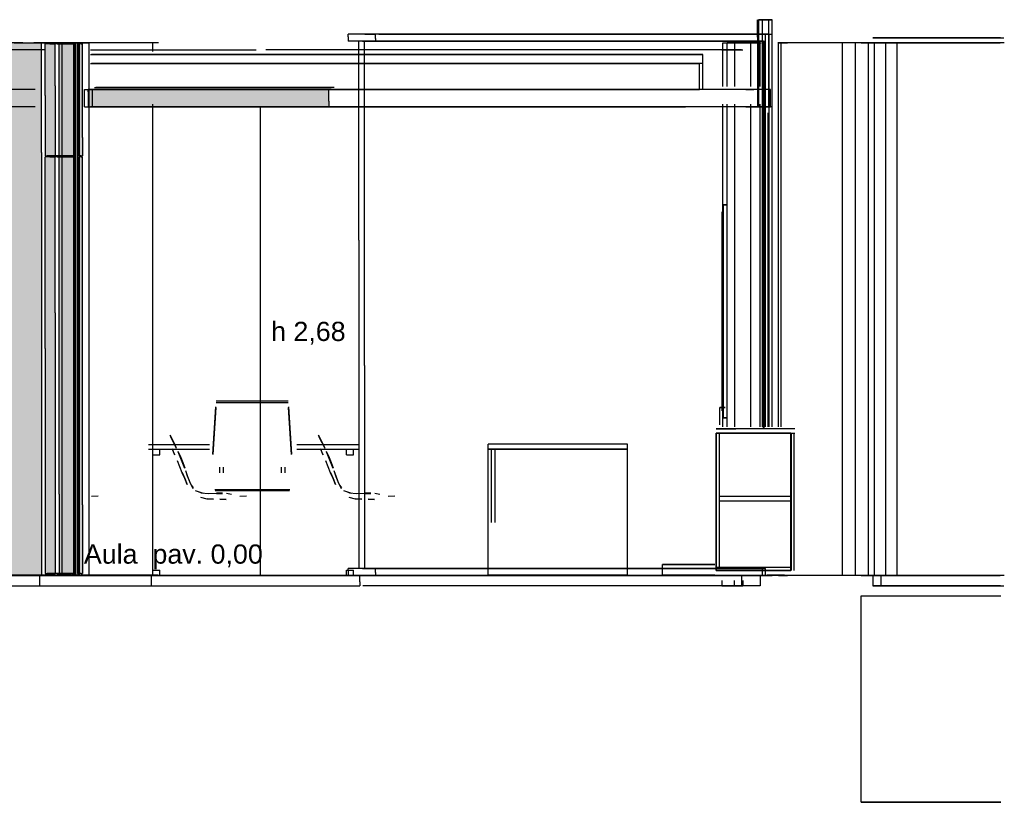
# Model space of a CAD drawing. Header units: millimetres. Extents: x -8253 to 34045, y -61360 to 6071.
# Tile 34 of 67: x 28367 to 34008, y -41300 to -36817. Entities that reach past the tile are written whole.
import ezdxf
from ezdxf.enums import TextEntityAlignment as Align

# ---------------------------------------------------------------- set-up
doc = ezdxf.new("R2010")
doc.units = ezdxf.units.MM
for name, color, linetype in [('S-QUOTE', 40, 'Continuous'), ('S-TAGLIO-CS', 9, 'Continuous'), ('S-TAGLIO-MURO', 7, 'Continuous'), ('S-TAGLIO-PAV', 33, 'Continuous'), ('S-TAGLIO-PIL', 8, 'Continuous'), ('S-TAGLIO-SOFF', 8, 'Continuous'), ('S-TAGLIO-VETRO', 5, 'Continuous'), ('S-TESTI', 7, 'Continuous'), ('S-VISTA', 8, 'Continuous'), ('S-VISTA-ARREDI', 9, 'Continuous')]:
    doc.layers.add(name, color=color, linetype=linetype)
doc.styles.add('VISIO', font='arial.ttf')

msp = doc.modelspace()

# ---------------------------------------------------------------- hatches: boundary and pattern name
at = {"layer": 'S-TAGLIO-CS'}
msp.add_hatch(color=9, dxfattribs=at).paths.add_polyline_path([(29516, -37316), (28800, -37316), (28760, -37316), (28760, -37230), (28760, -37216), (28800, -37216), (29516, -37216), (29962, -37216), (30138, -37216), (30138, -37284), (30138, -37316), (29962, -37316), (29516, -37316)])
at = {"layer": 'S-TAGLIO-MURO'}
msp.add_hatch(color=7, dxfattribs=at).paths.add_polyline_path([(28384, -40000), (28310, -40000), (28310, -38348), (28310, -36950), (28384, -36950), (28492, -36950), (28492, -37578), (28492, -40000), (28384, -40000)])
at = {"layer": 'S-TAGLIO-PAV'}
for points in [[(28558, -40000), (28266, -40000), (28266, -39998), (28492, -39998), (28768, -39998), (28828, -39998), (28978, -39998), (29230, -39998), (29252, -39998), (29466, -39998), (29466, -40000), (28938, -40000), (28892, -40000), (28760, -40000), (28686, -40000), (28570, -40000), (28558, -40000)], [(30316, -40000), (29468, -40000), (29468, -39998), (30316, -39998), (30316, -40000)]]:
    msp.add_hatch(color=33, dxfattribs=at).paths.add_polyline_path(points)
at = {"layer": 'S-TAGLIO-PIL'}
for points in [[(28674, -40000), (28592, -40000), (28592, -39534), (28592, -36950), (28674, -36950), (28700, -36950), (28700, -39862), (28700, -40000), (28674, -40000)], [(28540, -37596), (28512, -37596), (28512, -37250), (28512, -36956), (28540, -36956), (28570, -36956), (28570, -37196), (28570, -37596), (28540, -37596)], [(28720, -37596), (28708, -37596), (28708, -37056), (28708, -36956), (28720, -36956), (28724, -36956), (28726, -36956), (28726, -37492), (28726, -37596), (28724, -37596), (28720, -37596)], [(28540, -39990), (28512, -39990), (28512, -38700), (28512, -37604), (28540, -37604), (28570, -37604), (28570, -38496), (28570, -39990), (28540, -39990)], [(28720, -39990), (28708, -39990), (28708, -37976), (28708, -37604), (28720, -37604), (28724, -37604), (28726, -37604), (28726, -39596), (28726, -39990), (28724, -39990), (28720, -39990)]]:
    msp.add_hatch(color=8, dxfattribs=at).paths.add_polyline_path(points)

# ---------------------------------------------------------------- linework, layer by layer
at = {"layer": 'S-QUOTE'}
msp.add_line((29746.9, -39998), (29746.9, -37317), dxfattribs=at)
at = {"layer": 'S-TAGLIO-CS'}
for p, q in [((28800.9, -37217), (28759.1, -37217)), ((28759.1, -37229.7), (28759.1, -37217)), ((28759.1, -37229.7), (28759.1, -37317)), ((28800.9, -37217), (29515.2, -37217)), ((29515.2, -37217), (29962.9, -37217)), ((29962.9, -37217), (30138.4, -37217)), ((30138.4, -37284.2), (30138.4, -37217)), ((30138.4, -37284.2), (30138.4, -37317)), ((28759.1, -37317), (28800.9, -37317)), ((29515.2, -37317), (28800.9, -37317)), ((29515.2, -37317), (29962.9, -37317)), ((29962.9, -37317), (30138.4, -37317))]:
    msp.add_line(p, q, dxfattribs=at)
at = {"layer": 'S-TAGLIO-MURO'}
for p, q in [((28384.9, -36950), (28309.5, -36950)), ((28384.9, -36950), (28491.1, -36950)), ((28491.1, -37577.3), (28491.1, -36950)), ((28491.1, -37577.3), (28491.1, -40000)), ((28384.9, -40000), (28309.5, -40000)), ((28384.9, -40000), (28491.1, -40000))]:
    msp.add_line(p, q, dxfattribs=at)
at = {"layer": 'S-TAGLIO-PAV'}
for p, q in [((28557.3, -40000), (28096.6, -40000)), ((28492.2, -39998), (28266, -39998)), ((28492.2, -39998), (28768.9, -39998)), ((28557.3, -40000), (28558.6, -40000)), ((28558.6, -40000), (28570, -40000)), ((28570, -40000), (28686.2, -40000)), ((28686.2, -40000), (28760.2, -40000)), ((28760.2, -40000), (28891.3, -40000)), ((28768.9, -39998), (28828.7, -39998)), ((28828.7, -39998), (28977.4, -39998)), ((28891.3, -40000), (28937.4, -40000)), ((28937.4, -40000), (30315.9, -40000)), ((28977.4, -39998), (29230.1, -39998)), ((29230.1, -39998), (29252.7, -39998)), ((29252.7, -39998), (29466, -39998)), ((29466, -39999), (29466, -39998)), ((29466, -39999), (29466, -40000)), ((29467.5, -40000), (29466, -40000)), ((29467.5, -40000), (29469, -40000)), ((29469, -39998), (30316.6, -39998)), ((29469, -39999), (29469, -39998)), ((29469, -39999), (29469, -40000)), ((30315.9, -40036.6), (30315.9, -40000)), ((30315.9, -40036.6), (30315.9, -40060)), ((30316.6, -39998.6), (30316.6, -39998)), ((30316.6, -39998.6), (30316.6, -40000)), ((28096.6, -40060), (28557.3, -40060)), ((28557.3, -40060), (28558.6, -40060)), ((28558.6, -40060), (28570, -40060)), ((28570, -40060), (28686.2, -40060)), ((28686.2, -40060), (28760.2, -40060)), ((28760.2, -40060), (28891.3, -40060)), ((28891.3, -40060), (28937.4, -40060)), ((28937.4, -40060), (30315.9, -40060))]:
    msp.add_line(p, q, dxfattribs=at)
at = {"layer": 'S-TAGLIO-PIL'}
for p, q in [((28674.8, -36950), (28592.9, -36950)), ((28592.9, -39534.9), (28592.9, -36950)), ((28674.8, -36950), (28699.2, -36950)), ((28699.2, -39861.6), (28699.2, -36950)), ((28539.2, -36955), (28512.9, -36955)), ((28512.9, -37250.3), (28512.9, -36955)), ((28539.2, -36955), (28569.5, -36955)), ((28569.5, -37195), (28569.5, -36955)), ((28719.5, -36955), (28707.5, -36955)), ((28707.5, -37055.5), (28707.5, -36955)), ((28719.5, -36955), (28723.2, -36955)), ((28723.2, -36955), (28726.1, -36955)), ((28726.1, -37491.2), (28726.1, -36955)), ((28707.5, -37055.5), (28707.5, -37597)), ((28569.5, -37195), (28569.5, -37597)), ((28512.9, -37250.3), (28512.9, -37597)), ((28726.1, -37491.2), (28726.1, -37597)), ((28512.9, -37597), (28539.2, -37597)), ((28539.2, -37603), (28512.9, -37603)), ((28512.9, -38700.8), (28512.9, -37603)), ((28539.2, -37597), (28569.5, -37597)), ((28539.2, -37603), (28569.5, -37603)), ((28569.5, -38495.4), (28569.5, -37603)), ((28719.5, -37597), (28707.5, -37597)), ((28719.5, -37603), (28707.5, -37603)), ((28707.5, -37976.6), (28707.5, -37603)), ((28719.5, -37597), (28723.2, -37597)), ((28719.5, -37603), (28723.2, -37603)), ((28723.2, -37597), (28726.1, -37597)), ((28723.2, -37603), (28726.1, -37603)), ((28726.1, -39596.7), (28726.1, -37603)), ((28707.5, -37976.6), (28707.5, -39990)), ((28569.5, -38495.4), (28569.5, -39990)), ((28512.9, -38700.8), (28512.9, -39990)), ((28592.9, -39534.9), (28592.9, -40000)), ((28726.1, -39596.7), (28726.1, -39990)), ((28699.2, -39861.6), (28699.2, -40000)), ((28512.9, -39990), (28539.2, -39990)), ((28539.2, -39990), (28569.5, -39990)), ((28719.5, -39990), (28707.5, -39990)), ((28719.5, -39990), (28723.2, -39990)), ((28723.2, -39990), (28726.1, -39990)), ((28674.8, -40000), (28592.9, -40000)), ((28674.8, -40000), (28699.2, -40000))]:
    msp.add_line(p, q, dxfattribs=at)
at = {"layer": 'S-TAGLIO-SOFF'}
for p, q in [((28772.4, -36990), (28882.5, -36990)), ((28882.5, -36990), (28930.4, -36990)), ((28930.4, -36990), (29722.4, -36990))]:
    msp.add_line(p, q, dxfattribs=at)
at = {"layer": 'S-TAGLIO-VETRO'}
for p, q in [((30345, -36900), (30249.1, -36900)), ((30249.1, -36914.5), (30249.1, -36900)), ((30249.1, -36914.5), (30249.1, -36940)), ((30345, -36940), (30249.1, -36940)), ((30330.4, -36940), (30310.5, -36940)), ((30310.5, -38079.3), (30310.5, -36940)), ((30330.4, -36940), (30342.7, -36940)), ((30342.7, -38797), (30342.7, -36940)), ((30345, -36900), (30405.1, -36900)), ((30345, -36940), (30405.1, -36940)), ((30405.1, -36924), (30405.1, -36900)), ((30405.1, -36924), (30405.1, -36940)), ((30310.5, -38079.3), (30310.5, -39960)), ((30342.7, -38797), (30342.7, -39960)), ((30345, -39960), (30249.1, -39960)), ((30249.1, -39974.5), (30249.1, -39960)), ((30249.1, -39974.5), (30249.1, -40000)), ((30330.4, -39960), (30310.5, -39960)), ((30330.4, -39960), (30342.7, -39960)), ((30345, -39960), (30405.1, -39960)), ((30405.1, -39984), (30405.1, -39960)), ((30405.1, -39984), (30405.1, -40000)), ((30345, -40000), (30249.1, -40000)), ((30345, -40000), (30405.1, -40000))]:
    msp.add_line(p, q, dxfattribs=at)
at = {"layer": 'S-VISTA'}
for p, q in [((32594, -36917), (32594, -36817)), ((32595, -36817), (32631, -36817)), ((32595, -36817), (32658, -36817)), ((32595, -36917), (32595, -36817)), ((32595, -37317), (32595, -36817)), ((32678, -36817), (32601, -36817)), ((32601, -37217), (32601, -36817)), ((32601, -37317), (32601, -36817)), ((32643, -36817), (32602, -36817)), ((32602, -36917), (32602, -36817)), ((32623, -36917), (32623, -36817)), ((32658, -36817), (32625, -36817)), ((32631, -36817), (32678, -36817)), ((32658, -37317), (32658, -36817)), ((32678, -36917), (32678, -36817)), ((32678, -37317), (32678, -36817)), ((28335, -36950), (28640, -36950)), ((28480, -36950), (28447.5, -36950)), ((29130, -36950), (28480, -36950)), ((28610, -36950), (28504.9, -36950)), ((28688, -36950), (28610, -36950)), ((28610, -40000), (28610, -36950)), ((28688, -36950), (28636, -36950)), ((28640, -36950), (28680, -36950)), ((28680, -36950), (28765, -36950)), ((28688, -40000), (28688, -36950)), ((28765, -36950), (28710, -36950)), ((28710, -40000), (28710, -36950)), ((28765, -40000), (28765, -36950)), ((29162.5, -36950), (29130, -36950)), ((29130, -37000), (29130, -36950)), ((32623, -36900), (30258.4, -36900)), ((32623, -36940), (30258.4, -36940)), ((32629, -36940), (30365, -36940)), ((30368, -36940), (32632, -36940)), ((30425.3, -36900), (32639, -36900)), ((30425.3, -36940), (32639, -36940)), ((32395, -36950), (32460, -36950)), ((32395, -37200), (32395, -36950)), ((32465, -36950), (32420, -36950)), ((32420, -37200), (32420, -36950)), ((32460, -36950), (32615, -36950)), ((32555, -36950), (32465, -36950)), ((32465, -37200), (32465, -36950)), ((32610, -36950), (32555, -36950)), ((32555, -37200), (32555, -36950)), ((32610, -37200), (32610, -36950)), ((32660, -36900), (32623, -36900)), ((32623, -39150), (32623, -36900)), ((32623, -36940), (32623, -36900)), ((32629, -39154.7), (32629, -36940)), ((32632, -39154.7), (32632, -36940)), ((32639, -36900), (32677, -36900)), ((32639, -39150), (32639, -36900)), ((32639, -36940), (32639, -36900)), ((32660, -39150), (32660, -36900)), ((32677, -39150), (32677, -36900)), ((32765, -36950), (32710, -36950)), ((32715, -36950), (32765, -36950)), ((32715, -39150), (32715, -36950)), ((33080, -36950), (32730, -36950)), ((32730, -39150), (32730, -36950)), ((33155, -36950), (33080, -36950)), ((33080, -40000), (33080, -36950)), ((33230, -36950), (33155, -36950)), ((33155, -40000), (33155, -36950)), ((33188, -36950), (33245, -36950)), ((33265, -36950), (33230, -36950)), ((33230, -40000), (33230, -36950)), ((33245, -36950), (33984.4, -36950)), ((33300, -36920), (33255, -36920)), ((33255, -36920), (34005, -36920)), ((33330, -36950), (33265, -36950)), ((33265, -40000), (33265, -36950)), ((33280, -36950), (33395, -36950)), ((34008, -36950), (33280, -36950)), ((33987.1, -36920), (33300, -36920)), ((33395, -36950), (33330, -36950)), ((33330, -40000), (33330, -36950)), ((33395, -40000), (33395, -36950)), ((28506.7, -36990), (28293.3, -36990)), ((28676, -36955), (28525, -36955)), ((28582, -36955), (28685, -36955)), ((28676, -37597), (28676, -36955)), ((28681, -37597), (28681, -36955)), ((28685, -37597), (28685, -36955)), ((28687, -37597), (28687, -36955)), ((28700, -37597), (28700, -36955)), ((28705, -37597), (28705, -36955)), ((28800, -36990), (29120, -36990)), ((29120, -36990), (29157.5, -36990)), ((32502, -36990), (29777.7, -36990)), ((32390, -36990), (32510, -36990)), ((28771.9, -37017), (29334, -37017)), ((32281, -37017), (28778.1, -37017)), ((29334, -37017), (32279, -37017)), ((32281, -37067), (32281, -37017)), ((28773.1, -37067), (32261, -37067)), ((32281, -37067), (28778.1, -37067)), ((32281, -37067), (28778.1, -37067)), ((32261, -37217), (32261, -37067)), ((32281, -37217), (32281, -37067)), ((28454.7, -37217), (28251.3, -37217)), ((28738, -37217), (28783, -37217)), ((28738, -37317), (28738, -37217)), ((28773.1, -37217), (32261, -37217)), ((32281, -37217), (28778.1, -37217)), ((28783, -37317), (28783, -37217)), ((28794.7, -37205), (30151.3, -37205)), ((28794.7, -37217), (30151.3, -37217)), ((28800.4, -37217), (30162.7, -37217)), ((30168.7, -37205), (28803.7, -37205)), ((30168.7, -37217), (28803.7, -37217)), ((32668, -37217), (30158.7, -37217)), ((32528, -37217), (32573, -37217)), ((32668, -37317), (32668, -37217)), ((28454.7, -37317), (28251.3, -37317)), ((28738, -37317), (28783, -37317)), ((29334, -37317), (28771.9, -37317)), ((28800.4, -37317), (32181, -37317)), ((29130, -40000), (29130, -37300)), ((32179, -37317), (29334, -37317)), ((32668, -37317), (30158.7, -37317)), ((32395, -39150), (32395, -37300)), ((32420, -39150), (32420, -37300)), ((32465, -39150), (32465, -37300)), ((32528, -37317), (32573, -37317)), ((32555, -39150), (32555, -37300)), ((32573, -37317), (32600.5, -37317)), ((32595, -37317), (32658, -37317)), ((32678, -37317), (32601, -37317)), ((32610, -39150), (32610, -37300)), ((32658, -37317), (32625, -37317)), ((32648, -37317), (32668, -37317)), ((32655, -39150), (32655, -37350)), ((28676, -37597), (28525, -37597)), ((28676, -37603), (28525, -37603)), ((28582, -37597), (28685, -37597)), ((28582, -37603), (28685, -37603)), ((28676, -39990), (28676, -37603)), ((28681, -39990), (28681, -37603)), ((28685, -39990), (28685, -37603)), ((28687, -39990), (28687, -37603)), ((28700, -39990), (28700, -37603)), ((28705, -39990), (28705, -37603)), ((28676, -39990), (28525, -39990)), ((28582, -39990), (28685, -39990)), ((32623, -39960), (30258.4, -39960)), ((32629, -39960), (30365, -39960)), ((30368, -39960), (32632, -39960)), ((30425.3, -39960), (32639, -39960)), ((32623, -40000), (32623, -39960)), ((32639, -40000), (32639, -39960)), ((27464, -39998), (28664, -39998)), ((27464, -39998), (28664, -39998)), ((27464, -39998), (28664, -39998)), ((27464, -40000), (28664, -40000)), ((27464, -40000), (28664, -40000)), ((27464, -40000), (28664, -40000)), ((27865, -39998), (29065, -39998)), ((27865, -39998), (29065, -39998)), ((27865, -40000), (29065, -40000)), ((27865, -40000), (29065, -40000)), ((28266, -39998), (29466, -39998)), ((28266, -39998), (29466, -39998)), ((28266, -39998), (29466, -39998)), ((28266, -40000), (29466, -40000)), ((28266, -40000), (29466, -40000)), ((28266, -40000), (29466, -40000)), ((28335, -40000), (28640, -40000)), ((28480, -39998), (28442.5, -39998)), ((28442.5, -40000), (28480, -40000)), ((28480, -40000), (28442.5, -40000)), ((28480, -40000), (28447.5, -40000)), ((28664, -39998), (28480, -39998)), ((29130, -40000), (28480, -40000)), ((28480, -40000), (29120, -40000)), ((28480, -40000), (28480, -40060)), ((28664, -40000), (28480, -40000)), ((28610, -40000), (28504.9, -40000)), ((28688, -40000), (28610, -40000)), ((28688, -40000), (28636, -40000)), ((28640, -40000), (28680, -40000)), ((28667, -39998), (29867, -39998)), ((28667, -39998), (29867, -39998)), ((28667, -39998), (29867, -39998)), ((29120, -39998), (28667, -39998)), ((29120, -40000), (28667, -40000)), ((28667, -40000), (29867, -40000)), ((28667, -40000), (29867, -40000)), ((28667, -40000), (29867, -40000)), ((28680, -40000), (28765, -40000)), ((28765, -40000), (28710, -40000)), ((29068, -39998), (30268, -39998)), ((29068, -39998), (30268, -39998)), ((29068, -40000), (30268, -40000)), ((29068, -40000), (30268, -40000)), ((29157.5, -39998), (29120, -39998)), ((29120, -40000), (29157.5, -40000)), ((29120, -40000), (29120, -40060)), ((29157.5, -40000), (29120, -40000)), ((29162.5, -40000), (29130, -40000)), ((29469, -39998), (30669, -39998)), ((29469, -39998), (30669, -39998)), ((29469, -39998), (30669, -39998)), ((29469, -40000), (30669, -40000)), ((29469, -40000), (30669, -40000)), ((29469, -40000), (30669, -40000)), ((29870, -39998), (31070, -39998)), ((29870, -39998), (31070, -39998)), ((29870, -39998), (31070, -39998)), ((29870, -40000), (31070, -40000)), ((29870, -40000), (31070, -40000)), ((29870, -40000), (31070, -40000)), ((32623, -40000), (30258.4, -40000)), ((30271, -39998), (31471, -39998)), ((30271, -39998), (31471, -39998)), ((30271, -40000), (31471, -40000)), ((30271, -40000), (31471, -40000)), ((32502, -40000), (30332.6, -40000)), ((30369, -39998), (30669, -39998)), ((30369, -40000), (30669, -40000)), ((30425.3, -40000), (32639, -40000)), ((30672, -39998), (31211, -39998)), ((30672, -39998), (31211, -39998)), ((30672, -39998), (31872, -39998)), ((30672, -39998), (31072, -39998)), ((30672, -40000), (31211, -40000)), ((30672, -40000), (31211, -40000)), ((30672, -40000), (31872, -40000)), ((30672, -40000), (31072, -40000)), ((31073, -39998), (32273, -39998)), ((31073, -39998), (31220, -39998)), ((31073, -40000), (31220, -40000)), ((31073, -40000), (32273, -40000)), ((31220, -39998), (32273, -39998)), ((31220, -40000), (32273, -40000)), ((31474, -39998), (32042, -39998)), ((31474, -39998), (32351.8, -39998)), ((31474, -40000), (32351.8, -40000)), ((31474, -40000), (32042, -40000)), ((31873, -39998), (32073, -39998)), ((31873, -40000), (32073, -40000)), ((31875, -39998), (32032.5, -39998)), ((31875, -39998), (32032.5, -39998)), ((31875, -40000), (32032.5, -40000)), ((31875, -40000), (32032.5, -40000)), ((32276, -39998), (32331.7, -39998)), ((32276, -39998), (32502, -39998)), ((32276, -40000), (32502, -40000)), ((32276, -40000), (32331.7, -40000)), ((32390, -40030), (32390, -40060)), ((32460, -40030), (32460, -40060)), ((32502, -40000), (32502, -40060)), ((32510, -40030), (32510, -40060)), ((32610, -40000), (32555, -40000)), ((32560, -39998), (32610, -39998)), ((32610, -40000), (32560, -40000)), ((32560, -40000), (32610, -40000)), ((32655, -40000), (32610, -40000)), ((32610, -40000), (32610, -40060)), ((32660, -40000), (32623, -40000)), ((32639, -40000), (32677, -40000)), ((32765, -40000), (32655, -40000)), ((32715, -40000), (32765, -40000)), ((33080, -40000), (32730, -40000)), ((33155, -40000), (33080, -40000)), ((33230, -40000), (33155, -40000)), ((33188, -40000), (33245, -40000)), ((33265, -40000), (33230, -40000)), ((33245, -40000), (33984.4, -40000)), ((33300, -40000), (33255, -40000)), ((33255, -40000), (33255, -40060)), ((33255, -40000), (33255, -40060)), ((33330, -40000), (33265, -40000)), ((34008, -40000), (33280, -40000)), ((33280, -40000), (33395, -40000)), ((33987.1, -40000), (33300, -40000)), ((33300, -40000), (33300, -40060)), ((33395, -40000), (33330, -40000)), ((28442.5, -40060), (28480, -40060)), ((28480, -40060), (29120, -40060)), ((29120, -40060), (29157.5, -40060)), ((32502, -40060), (30332.6, -40060)), ((32460, -40060), (32390, -40060)), ((32390, -40060), (32510, -40060)), ((32610, -40060), (32460, -40060)), ((33300, -40060), (33255, -40060)), ((33255, -40060), (34005, -40060)), ((33987.1, -40060), (33300, -40060)), ((33188, -40118), (33988, -40118)), ((33188, -41300), (33188, -40118)), ((33188, -41300), (33188, -40118)), ((33188, -41300), (33188, -40236)), ((33188, -41300), (33188, -40236)), ((33188, -41300), (33188, -40355)), ((33188, -41300), (33188, -40355)), ((33188, -41300), (33188, -40473)), ((33188, -41300), (33188, -40473)), ((33188, -41300), (33188, -40591)), ((33188, -41300), (33188, -40591)), ((33188, -41300), (33188, -40709)), ((33188, -41300), (33188, -40709)), ((33188, -41300), (33188, -40827)), ((33188, -41300), (33988, -41300)), ((33188, -41300), (33988, -41300)), ((33988, -41300), (33188, -41300)), ((33188, -41300), (33988, -41300)), ((33988, -41300), (33188, -41300)), ((33188, -41300), (33988, -41300)), ((33988, -41300), (33188, -41300)), ((33188, -41300), (33988, -41300)), ((33988, -41300), (33188, -41300)), ((33188, -41300), (33988, -41300)), ((33988, -41300), (33188, -41300)), ((33188, -41300), (33988, -41300)), ((33988, -41300), (33188, -41300))]:
    msp.add_line(p, q, dxfattribs=at)
at = {"layer": 'S-VISTA-ARREDI'}
for p, q in [((32419, -37878), (32399, -37878)), ((32399, -37878), (32419, -37878)), ((32399, -39098), (32399, -37878)), ((32399, -39098), (32399, -37878)), ((32391, -39058), (32391, -37918)), ((32391, -39058), (32391, -37918)), ((32399, -39058), (32399, -37918)), ((32399, -39058), (32399, -37918)), ((29474, -39305), (29491, -39035)), ((29491, -39038), (29474, -39308)), ((29493, -39001), (29905, -39001)), ((29493, -39009), (29905, -39009)), ((29907, -39035), (29924, -39305)), ((29924, -39308), (29907, -39038)), ((32409, -39038), (32379, -39038)), ((32379, -39038), (32409, -39038)), ((32379, -39138), (32379, -39038)), ((32379, -39138), (32379, -39038)), ((32409, -39038), (32379, -39038)), ((32379, -39038), (32409, -39038)), ((32379, -39138), (32379, -39038)), ((32379, -39138), (32379, -39038)), ((32419, -39098), (32399, -39098)), ((32399, -39098), (32419, -39098)), ((29247, -39233), (29229, -39197)), ((29247, -39233), (29229, -39197)), ((29247, -39233), (29229, -39197)), ((29247, -39233), (29229, -39197)), ((29229, -39203), (29247, -39238)), ((29229, -39203), (29247, -39238)), ((29229, -39203), (29247, -39238)), ((29229, -39203), (29247, -39238)), ((30097, -39233), (30079, -39197)), ((30097, -39233), (30079, -39197)), ((30097, -39233), (30079, -39197)), ((30097, -39233), (30079, -39197)), ((30079, -39203), (30097, -39238)), ((30079, -39203), (30097, -39238)), ((30079, -39203), (30097, -39238)), ((30079, -39203), (30097, -39238)), ((32358, -39161), (32470.2, -39161)), ((32807, -39161), (32358, -39161)), ((32358, -39186), (32358, -39955)), ((32358, -39955), (32358, -39186)), ((32358, -39186), (32807, -39186)), ((32358, -39973), (32358, -39186)), ((32358, -39186), (32358, -39973)), ((32358, -39186), (32784, -39186)), ((32784, -39186), (32358, -39186)), ((32358, -39973), (32358, -39186)), ((32358, -39186), (32358, -39973)), ((32376, -39955), (32376, -39186)), ((32784, -39186), (32784, -39973)), ((32784, -39973), (32784, -39186)), ((32786, -39189), (32786, -39973)), ((32804, -39973), (32804, -39189)), ((29105, -39250), (29455, -39250)), ((29264, -39268), (29247, -39233)), ((29264, -39268), (29247, -39233)), ((29264, -39268), (29247, -39233)), ((29264, -39268), (29247, -39233)), ((29247, -39238), (29264, -39272)), ((29247, -39238), (29264, -39272)), ((29247, -39238), (29264, -39272)), ((29247, -39238), (29264, -39272)), ((29955, -39250), (30305, -39250)), ((30114, -39268), (30097, -39233)), ((30114, -39268), (30097, -39233)), ((30114, -39268), (30097, -39233)), ((30114, -39268), (30097, -39233)), ((30097, -39238), (30114, -39272)), ((30097, -39238), (30114, -39272)), ((30097, -39238), (30114, -39272)), ((30097, -39238), (30114, -39272)), ((31850, -39248), (31050, -39248)), ((31050, -39278), (31050, -39248)), ((31850, -39278), (31850, -39248)), ((29105, -39278), (29455, -39278)), ((29130, -39278), (29170, -39278)), ((29130, -39310), (29130, -39278)), ((29130, -39310), (29170, -39310)), ((29170, -39310), (29170, -39278)), ((29241, -39275), (29254, -39309)), ((29241, -39275), (29254, -39309)), ((29241, -39275), (29254, -39309)), ((29241, -39275), (29254, -39309)), ((29255, -39310), (29241, -39276)), ((29255, -39310), (29241, -39276)), ((29255, -39310), (29241, -39276)), ((29255, -39310), (29241, -39276)), ((29273, -39288), (29286, -39316)), ((29273, -39288), (29286, -39316)), ((29273, -39288), (29286, -39316)), ((29273, -39288), (29286, -39316)), ((29286, -39321), (29274, -39293)), ((29286, -39321), (29274, -39293)), ((29286, -39321), (29274, -39293)), ((29286, -39321), (29274, -39293)), ((29286, -39316), (29297, -39344)), ((29286, -39316), (29297, -39344)), ((29286, -39316), (29297, -39344)), ((29286, -39316), (29297, -39344)), ((29955, -39278), (30305, -39278)), ((30091, -39275), (30104, -39309)), ((30091, -39275), (30104, -39309)), ((30091, -39275), (30104, -39309)), ((30091, -39275), (30104, -39309)), ((30105, -39310), (30091, -39276)), ((30105, -39310), (30091, -39276)), ((30105, -39310), (30091, -39276)), ((30105, -39310), (30091, -39276)), ((30123, -39288), (30136, -39316)), ((30123, -39288), (30136, -39316)), ((30123, -39288), (30136, -39316)), ((30123, -39288), (30136, -39316)), ((30136, -39321), (30124, -39293)), ((30136, -39321), (30124, -39293)), ((30136, -39321), (30124, -39293)), ((30136, -39321), (30124, -39293)), ((30136, -39316), (30147, -39344)), ((30136, -39316), (30147, -39344)), ((30136, -39316), (30147, -39344)), ((30136, -39316), (30147, -39344)), ((30240, -39278), (30280, -39278)), ((30240, -39310), (30240, -39278)), ((30240, -39310), (30280, -39310)), ((30280, -39310), (30280, -39278)), ((31850, -39278), (31050, -39278)), ((31850, -39278), (31050, -39278)), ((31050, -39278), (31850, -39278)), ((31050, -39998), (31050, -39278)), ((31050, -39998), (31050, -39278)), ((31070, -39698), (31070, -39278)), ((31090, -39698), (31090, -39278)), ((31850, -39998), (31850, -39278)), ((31850, -39998), (31850, -39278)), ((29268, -39343), (29283, -39377)), ((29297, -39349), (29286, -39321)), ((29297, -39349), (29286, -39321)), ((29297, -39349), (29286, -39321)), ((29297, -39349), (29286, -39321)), ((29297, -39344), (29312, -39385)), ((29297, -39344), (29312, -39385)), ((29297, -39344), (29312, -39385)), ((29297, -39344), (29312, -39385)), ((29312, -39388), (29297, -39349)), ((29312, -39388), (29297, -39349)), ((29312, -39388), (29297, -39349)), ((29312, -39388), (29297, -39349)), ((30118, -39343), (30133, -39377)), ((30147, -39349), (30136, -39321)), ((30147, -39349), (30136, -39321)), ((30147, -39349), (30136, -39321)), ((30147, -39349), (30136, -39321)), ((30147, -39344), (30162, -39385)), ((30147, -39344), (30162, -39385)), ((30147, -39344), (30162, -39385)), ((30147, -39344), (30162, -39385)), ((30162, -39388), (30147, -39349)), ((30162, -39388), (30147, -39349)), ((30162, -39388), (30147, -39349)), ((30162, -39388), (30147, -39349)), ((29298, -39412), (29284, -39378)), ((29298, -39412), (29284, -39378)), ((29298, -39412), (29284, -39378)), ((29298, -39412), (29284, -39378)), ((29298, -39411), (29312, -39445)), ((29298, -39411), (29312, -39445)), ((29298, -39411), (29312, -39445)), ((29298, -39411), (29312, -39445)), ((29312, -39446), (29298, -39412)), ((29312, -39446), (29298, -39412)), ((29312, -39446), (29298, -39412)), ((29312, -39446), (29298, -39412)), ((29329, -39431), (29318, -39402)), ((29329, -39431), (29318, -39402)), ((29329, -39431), (29318, -39402)), ((29329, -39431), (29318, -39402)), ((29318, -39405), (29328, -39434)), ((29318, -39405), (29328, -39434)), ((29318, -39405), (29328, -39434)), ((29318, -39405), (29328, -39434)), ((29340, -39459), (29329, -39431)), ((29340, -39459), (29329, -39431)), ((29340, -39459), (29329, -39431)), ((29340, -39459), (29329, -39431)), ((29511, -39381), (29511, -39412)), ((29511, -39381), (29511, -39412)), ((29534, -39412), (29534, -39381)), ((29534, -39412), (29534, -39381)), ((29864, -39381), (29864, -39412)), ((29864, -39381), (29864, -39412)), ((29887, -39412), (29887, -39381)), ((29887, -39412), (29887, -39381)), ((30148, -39412), (30134, -39378)), ((30148, -39412), (30134, -39378)), ((30148, -39412), (30134, -39378)), ((30148, -39412), (30134, -39378)), ((30148, -39411), (30162, -39445)), ((30148, -39411), (30162, -39445)), ((30148, -39411), (30162, -39445)), ((30148, -39411), (30162, -39445)), ((30162, -39446), (30148, -39412)), ((30162, -39446), (30148, -39412)), ((30162, -39446), (30148, -39412)), ((30162, -39446), (30148, -39412)), ((30179, -39431), (30168, -39402)), ((30179, -39431), (30168, -39402)), ((30179, -39431), (30168, -39402)), ((30179, -39431), (30168, -39402)), ((30168, -39405), (30178, -39434)), ((30168, -39405), (30178, -39434)), ((30168, -39405), (30178, -39434)), ((30168, -39405), (30178, -39434)), ((30190, -39459), (30179, -39431)), ((30190, -39459), (30179, -39431)), ((30190, -39459), (30179, -39431)), ((30190, -39459), (30179, -39431)), ((29312, -39445), (29326, -39479)), ((29312, -39445), (29326, -39479)), ((29312, -39445), (29326, -39479)), ((29312, -39445), (29326, -39479)), ((29327, -39480), (29312, -39446)), ((29327, -39480), (29312, -39446)), ((29327, -39480), (29312, -39446)), ((29327, -39480), (29312, -39446)), ((29328, -39434), (29340, -39462)), ((29328, -39434), (29340, -39462)), ((29328, -39434), (29340, -39462)), ((29328, -39434), (29340, -39462)), ((29340, -39462), (29359, -39502)), ((29340, -39462), (29349.5, -39482)), ((29340, -39462), (29349.5, -39482)), ((29340, -39462), (29349.5, -39482)), ((29363, -39499.5), (29353, -39486)), ((29363, -39499.5), (29353, -39486)), ((29363, -39499.5), (29353, -39486)), ((29363, -39499.5), (29353, -39486)), ((30162, -39445), (30176, -39479)), ((30162, -39445), (30176, -39479)), ((30162, -39445), (30176, -39479)), ((30162, -39445), (30176, -39479)), ((30177, -39480), (30162, -39446)), ((30177, -39480), (30162, -39446)), ((30177, -39480), (30162, -39446)), ((30177, -39480), (30162, -39446)), ((30178, -39434), (30190, -39462)), ((30178, -39434), (30190, -39462)), ((30178, -39434), (30190, -39462)), ((30178, -39434), (30190, -39462)), ((30190, -39462), (30209, -39502)), ((30190, -39462), (30199.5, -39482)), ((30190, -39462), (30199.5, -39482)), ((30190, -39462), (30199.5, -39482)), ((30213, -39499.5), (30203, -39486)), ((30213, -39499.5), (30203, -39486)), ((30213, -39499.5), (30203, -39486)), ((30213, -39499.5), (30203, -39486)), ((29420, -39532), (29373, -39516)), ((29390, -39520.5), (29407, -39528)), ((29390, -39520.5), (29407, -39528)), ((29390, -39520.5), (29407, -39528)), ((29390, -39520.5), (29407, -39528)), ((29420, -39532), (29396.5, -39524)), ((29420, -39532), (29396.5, -39524)), ((29420, -39532), (29396.5, -39524)), ((29407, -39528), (29447, -39531)), ((29407, -39528), (29447, -39531)), ((29407, -39528), (29447, -39531)), ((29407, -39528), (29447, -39531)), ((29447, -39531), (29495, -39530)), ((29447, -39531), (29495, -39530)), ((29447, -39531), (29495, -39530)), ((29447, -39531), (29495, -39530)), ((29495, -39531), (29447, -39533)), ((29495, -39531), (29447, -39533)), ((29495, -39531), (29447, -39533)), ((29495, -39531), (29447, -39533)), ((29484, -39508), (29915, -39508)), ((29486, -39513), (29913, -39513)), ((29529, -39529), (29495, -39530)), ((29529, -39529), (29495, -39530)), ((29529, -39529), (29495, -39530)), ((29529, -39529), (29495, -39530)), ((29495, -39531), (29529, -39531)), ((29495, -39531), (29529, -39531)), ((29495, -39531), (29529, -39531)), ((29495, -39531), (29529, -39531)), ((29581, -39537), (29551, -39531)), ((29581, -39537), (29551, -39531)), ((29581, -39537), (29551, -39531)), ((29581, -39537), (29551, -39531)), ((30270, -39532), (30223, -39516)), ((30240, -39520.5), (30257, -39528)), ((30240, -39520.5), (30257, -39528)), ((30240, -39520.5), (30257, -39528)), ((30240, -39520.5), (30257, -39528)), ((30270, -39532), (30246.5, -39524)), ((30270, -39532), (30246.5, -39524)), ((30270, -39532), (30246.5, -39524)), ((30257, -39528), (30297, -39531)), ((30257, -39528), (30297, -39531)), ((30257, -39528), (30297, -39531)), ((30257, -39528), (30297, -39531)), ((30297, -39531), (30345, -39530)), ((30297, -39531), (30345, -39530)), ((30297, -39531), (30345, -39530)), ((30297, -39531), (30345, -39530)), ((30345, -39531), (30297, -39533)), ((30345, -39531), (30297, -39533)), ((30345, -39531), (30297, -39533)), ((30345, -39531), (30297, -39533)), ((30379, -39529), (30345, -39530)), ((30379, -39529), (30345, -39530)), ((30379, -39529), (30345, -39530)), ((30379, -39529), (30345, -39530)), ((30345, -39531), (30379, -39531)), ((30345, -39531), (30379, -39531)), ((30345, -39531), (30379, -39531)), ((30345, -39531), (30379, -39531)), ((30431, -39537), (30401, -39531)), ((30431, -39537), (30401, -39531)), ((30431, -39537), (30401, -39531)), ((30431, -39537), (30401, -39531)), ((28816, -39547), (28778, -39548)), ((28816, -39547), (28778, -39548)), ((28816, -39547), (28778, -39548)), ((28816, -39547), (28778, -39548)), ((29403, -39553), (29439, -39561)), ((29403, -39553), (29439, -39561)), ((29403, -39553), (29439, -39561)), ((29403, -39553), (29439, -39561)), ((29439, -39561), (29476, -39564)), ((29439, -39561), (29476, -39564)), ((29439, -39561), (29476, -39564)), ((29439, -39561), (29476, -39564)), ((29477, -39564), (29440, -39561)), ((29477, -39564), (29440, -39561)), ((29477, -39564), (29440, -39561)), ((29477, -39564), (29440, -39561)), ((29513, -39564), (29550, -39566)), ((29513, -39564), (29550, -39566)), ((29513, -39564), (29550, -39566)), ((29513, -39564), (29550, -39566)), ((29550, -39566), (29514, -39564)), ((29550, -39566), (29514, -39564)), ((29550, -39566), (29514, -39564)), ((29550, -39566), (29514, -39564)), ((29666, -39547), (29628, -39548)), ((29666, -39547), (29628, -39548)), ((29666, -39547), (29628, -39548)), ((29666, -39547), (29628, -39548)), ((30253, -39553), (30289, -39561)), ((30253, -39553), (30289, -39561)), ((30253, -39553), (30289, -39561)), ((30253, -39553), (30289, -39561)), ((30289, -39561), (30326, -39564)), ((30289, -39561), (30326, -39564)), ((30289, -39561), (30326, -39564)), ((30289, -39561), (30326, -39564)), ((30327, -39564), (30290, -39561)), ((30327, -39564), (30290, -39561)), ((30327, -39564), (30290, -39561)), ((30327, -39564), (30290, -39561)), ((30363, -39564), (30400, -39566)), ((30363, -39564), (30400, -39566)), ((30363, -39564), (30400, -39566)), ((30363, -39564), (30400, -39566)), ((30400, -39566), (30364, -39564)), ((30400, -39566), (30364, -39564)), ((30400, -39566), (30364, -39564)), ((30400, -39566), (30364, -39564)), ((30516, -39547), (30478, -39548)), ((30516, -39547), (30478, -39548)), ((30516, -39547), (30478, -39548)), ((30516, -39547), (30478, -39548)), ((32779, -39548), (32379, -39548)), ((32379, -39573), (32779, -39573)), ((32349, -39938), (32049, -39938)), ((32049, -39938), (32349, -39938)), ((32049, -39998), (32049, -39938)), ((32049, -39998), (32049, -39938)), ((29130, -39970), (29170, -39970)), ((29130, -40000), (29130, -39970)), ((29170, -40000), (29170, -39970)), ((30240, -39970), (30280, -39970)), ((30240, -40000), (30240, -39970)), ((30280, -40000), (30280, -39970)), ((32784, -39955), (32358, -39955)), ((32358, -39973), (32784, -39973)), ((32784, -39973), (32358, -39973)), ((32358, -39973), (32784, -39973)), ((29130, -40000), (29170, -40000)), ((30240, -40000), (30280, -40000)), ((31850, -39998), (31050, -39998)), ((31050, -39998), (31850, -39998)), ((32349, -39998), (32049, -39998)), ((32749, -39998), (32649, -39998)), ((32649, -39998), (32749, -39998))]:
    msp.add_line(p, q, dxfattribs=at)

# ---------------------------------------------------------------- texts
at = {"layer": 'S-QUOTE', "style": 'VISIO'}
msp.add_text('h 2,68', height=110, dxfattribs=at).set_placement((29806.9, -38657.5))
at = {"layer": 'S-TESTI', "style": 'VISIO'}
msp.add_text('Aula  pav. 0,00', height=110, dxfattribs=at).set_placement((29246.9, -39878), align=Align.MIDDLE_CENTER)

doc.saveas('drawing.dxf')
